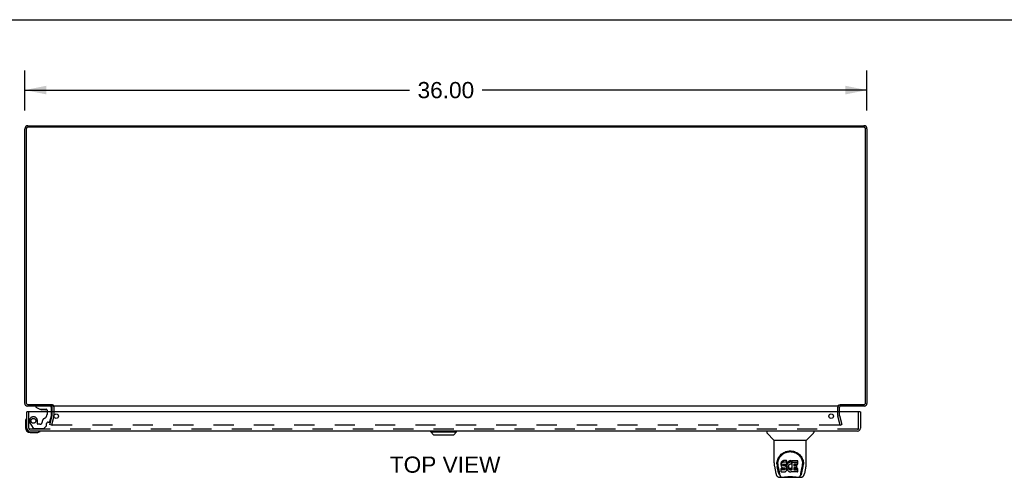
# Model space of a CAD drawing. Header units: inches. Extents: x 0 to 157, y 0 to 102.
# Tile 7 of 9: x 36 to 78, y 82 to 102. Entities that reach past the tile are written whole.
import ezdxf

# ---------------------------------------------------------------- set-up
doc = ezdxf.new("R2010")
doc.units = ezdxf.units.IN
doc.header["$LTSCALE"] = 8.630769
doc.header["$MEASUREMENT"] = 0
doc.linetypes.add('HIDDEN', pattern=[0.2, 0.1, -0.1])
doc.layers.get('0').update_dxf_attribs({"linetype": 'CONTINUOUS'})
for name, color, linetype in [('DEFAULT_2', 8, 'HIDDEN'), ('DIMENSIONS', 7, 'CONTINUOUS'), ('DOOR_ASSEMBLY', 7, 'CONTINUOUS')]:
    doc.layers.add(name, color=color, linetype=linetype)
doc.styles.get("Standard").update_dxf_attribs({"font": 'arial.ttf'})
doc.dimstyles.new('DIMSTYLE_1', dxfattribs={"dimtxt": 0.692308, "dimasz": 0.923077, "dimexe": 0.09, "dimexo": 0.07, "dimgap": 0.0375, "dimtad": 0, "dimtih": 1, "dimtoh": 1, "dimzin": 4, "dimdsep": 46, "dimtxsty": 'Standard', "dimblk": '_FILLED', "dimblk1": '_FILLED', "dimblk2": '_FILLED', "dimcen": 0.09, "dimadec": 3, "dimazin": 1, "dimtfac": 1, "dimtdec": 3, "dimtofl": 0, "dimtmove": 0, "dimatfit": 3, "dimldrblk": '_FILLED', "dimfxl": 0, "dimtolj": 1, "dimtzin": 4, "dimarcsym": 0})

# ---------------------------------------------------------------- blocks, each defined once
blk = doc.blocks.new('_FILLED')
at = {"color": 0, "linetype": 'ByBlock'}
blk.add_solid([(0, 0), (-1, 0.2), (-1, -0.2)], dxfattribs=at)
blk = doc.blocks.new('*D1')
at = {"layer": 'DIMENSIONS', "color": 2, "linetype": 'Continuous'}
for p, q in [((36.591, 97.647), (36.591, 99.356)), ((72.591, 97.647), (72.591, 99.356)), ((36.591, 98.525), (53.035, 98.525)), ((72.591, 98.525), (56.147, 98.525))]:
    blk.add_line(p, q, dxfattribs=at)
at = {"layer": 'DIMENSIONS', "color": 2, "linetype": 'Continuous', "xscale": 0.9230769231, "yscale": 0.9230769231, "zscale": 0.9230769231, "rotation": 180}
blk.add_blockref('_FILLED', (36.591, 98.525), dxfattribs=at)
at = {"layer": 'DIMENSIONS', "color": 2, "linetype": 'Continuous', "xscale": 0.9230769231, "yscale": 0.9230769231, "zscale": 0.9230769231}
blk.add_blockref('_FILLED', (72.591, 98.525), dxfattribs=at)
at = {"layer": 'DIMENSIONS', "color": 2, "linetype": 'Continuous', "insert": (54.591, 98.871), "char_height": 0.6923, "width": 2.41922, "attachment_point": 2, "line_spacing_factor": 0.9}
blk.add_mtext('36.00', dxfattribs=at)

msp = doc.modelspace()

# ---------------------------------------------------------------- linework, layer by layer
at = {"color": 7, "linetype": 'Continuous'}
for p, q in [((0, 101.538), (156.923, 101.538)), ((37.766, 85.064), (37.766, 85.001))]:
    msp.add_line(p, q, dxfattribs=at)
at = {"color": 3, "linetype": 'Continuous'}
for p, q in [((36.591, 85.118), (36.591, 96.865)), ((36.654, 96.858), (36.654, 85.144)), ((36.727, 97.001), (72.455, 97.001)), ((72.448, 96.938), (36.734, 96.938)), ((72.528, 85.144), (72.528, 96.858)), ((72.591, 96.865), (72.591, 85.118)), ((36.734, 85.064), (37.768, 85.064)), ((71.414, 85.064), (72.448, 85.064)), ((37.766, 85.001), (36.708, 85.001)), ((37.766, 84.758), (37.766, 84.959)), ((71.389, 85.001), (37.793, 85.001)), ((72.474, 85.001), (71.416, 85.001)), ((71.416, 84.758), (71.416, 84.959))]:
    msp.add_line(p, q, dxfattribs=at)
for centre, radius, start, end in [((36.727, 96.865), 0.136, 90, 180), ((36.734, 96.858), 0.08, 90, 180), ((72.448, 96.858), 0.08, 0, 90), ((72.455, 96.865), 0.136, 0, 90), ((36.708, 85.118), 0.117, 180, 270), ((36.734, 85.144), 0.08, 180, 270), ((72.448, 85.144), 0.08, 270, 360), ((72.474, 85.118), 0.117, 270, 360), ((37.724, 84.959), 0.042, 0, 90), ((71.458, 84.959), 0.042, 90, 180)]:
    msp.add_arc(centre, radius, start, end, dxfattribs=at)
at = {"layer": 'DEFAULT_2', "color": 8, "linetype": 'HIDDEN'}
for p, q in [((37.766, 84.6), (37.766, 84.758)), ((37.841, 84.6), (37.841, 84.959)), ((71.341, 84.6), (71.341, 84.959)), ((71.416, 84.6), (71.416, 84.758)), ((37.662, 84.208), (37.765, 84.594)), ((37.734, 84.188), (37.662, 84.208)), ((37.837, 84.574), (37.734, 84.188)), ((71.416, 84.188), (37.766, 84.188)), ((71.448, 84.188), (71.344, 84.574)), ((71.417, 84.594), (71.52, 84.208)), ((71.448, 84.188), (71.52, 84.208))]:
    msp.add_line(p, q, dxfattribs=at)
for points in [[(37.746, 84.212), (37.746, 84.21), (37.746, 84.208), (37.746, 84.207)], [(37.746, 84.207), (37.746, 84.206), (37.746, 84.204), (37.746, 84.203), (37.747, 84.201), (37.748, 84.199), (37.749, 84.197), (37.75, 84.196), (37.751, 84.194), (37.753, 84.193), (37.754, 84.192), (37.756, 84.191), (37.758, 84.19)], [(37.766, 84.188), (37.764, 84.188), (37.762, 84.189), (37.76, 84.189), (37.758, 84.19)], [(71.436, 84.207), (71.436, 84.206), (71.436, 84.204), (71.435, 84.203), (71.435, 84.201), (71.434, 84.199), (71.433, 84.197), (71.432, 84.196), (71.431, 84.194), (71.429, 84.193), (71.428, 84.192), (71.426, 84.191), (71.424, 84.19), (71.422, 84.189), (71.42, 84.189), (71.418, 84.188), (71.416, 84.188)], [(71.436, 84.212), (71.436, 84.21), (71.436, 84.208), (71.436, 84.207)]]:
    msp.add_lwpolyline(points, dxfattribs=at)
for centre, radius, start, end in [((37.724, 84.959), 0.117, 0, 56.9002), ((71.458, 84.959), 0.117, 123.0998, 180), ((37.741, 84.6), 0.025, 345, 360), ((37.741, 84.6), 0.1, 345, 360), ((71.441, 84.6), 0.1, 180, 195), ((71.441, 84.6), 0.025, 180, 195)]:
    msp.add_arc(centre, radius, start, end, dxfattribs=at)
at = {"layer": 'DOOR_ASSEMBLY', "color": 3, "linetype": 'Continuous'}
for p, q in [((36.685, 84.05), (36.685, 84.758)), ((72.295, 84.758), (36.7, 84.758)), ((72.31, 84.758), (72.31, 84.05)), ((72.193, 83.933), (36.802, 83.933))]:
    msp.add_line(p, q, dxfattribs=at)
at = {"layer": 'DOOR_ASSEMBLY', "color": 7, "linetype": 'Continuous'}
for p, q in [((36.7, 84.758), (36.685, 84.758)), ((37.059, 85.001), (37.059, 84.962)), ((37.059, 84.962), (37.235, 84.863)), ((37.235, 84.863), (37.512, 84.863)), ((37.394, 84.846), (37.324, 84.846)), ((37.394, 84.846), (37.396, 84.846)), ((37.464, 84.846), (37.396, 84.846)), ((37.543, 84.832), (37.543, 84.758)), ((37.728, 84.758), (37.728, 84.922)), ((72.295, 84.758), (72.31, 84.758)), ((36.625, 84.362), (36.625, 84.073)), ((36.672, 84.498), (36.672, 84.497)), ((36.825, 83.873), (37.115, 83.873)), ((37.244, 83.918), (37.247, 83.919)), ((37.247, 83.919), (37.249, 83.919)), ((53.947, 83.893), (53.947, 83.933)), ((53.947, 83.893), (55.049, 83.893)), ((54.065, 83.775), (53.947, 83.893)), ((54.065, 83.775), (54.931, 83.775)), ((54.931, 83.775), (55.049, 83.893)), ((55.049, 83.893), (55.049, 83.933)), ((68.306, 83.933), (68.306, 83.87)), ((68.616, 83.545), (68.318, 83.842)), ((70.005, 83.545), (70.303, 83.842)), ((70.314, 83.933), (70.314, 83.87)), ((68.621, 83.539), (69.999, 83.539)), ((68.621, 82.567), (68.621, 83.539)), ((69.999, 82.568), (69.999, 83.539)), ((68.747, 82.598), (68.746, 82.535)), ((68.783, 82.525), (68.783, 82.502)), ((68.926, 82.571), (68.924, 82.547)), ((68.924, 82.48), (68.924, 82.547)), ((68.926, 82.504), (68.924, 82.48)), ((68.931, 82.594), (68.926, 82.571)), ((68.926, 82.504), (68.926, 82.571)), ((68.931, 82.527), (68.926, 82.504)), ((68.94, 82.617), (68.931, 82.594)), ((68.931, 82.527), (68.931, 82.594)), ((68.94, 82.55), (68.931, 82.527)), ((68.954, 82.636), (68.94, 82.617)), ((68.94, 82.55), (68.94, 82.617)), ((68.954, 82.569), (68.94, 82.55)), ((68.963, 82.644), (68.954, 82.636)), ((68.954, 82.569), (68.954, 82.636)), ((68.963, 82.577), (68.954, 82.569)), ((68.972, 82.651), (68.963, 82.644)), ((68.963, 82.577), (68.963, 82.644)), ((68.972, 82.584), (68.963, 82.577)), ((68.994, 82.66), (68.972, 82.651)), ((68.972, 82.584), (68.972, 82.651)), ((68.994, 82.594), (68.972, 82.584)), ((69.017, 82.668), (68.994, 82.66)), ((68.994, 82.594), (68.994, 82.66)), ((69.017, 82.601), (68.994, 82.594)), ((68.996, 82.484), (68.998, 82.499)), ((68.998, 82.499), (69.001, 82.505)), ((68.998, 82.454), (68.998, 82.499)), ((69.001, 82.505), (69.007, 82.51)), ((69.003, 82.448), (69.003, 82.507)), ((69.007, 82.51), (69.021, 82.515)), ((69.009, 82.51), (69.008, 82.511)), ((69.023, 82.506), (69.009, 82.51)), ((69.009, 82.443), (69.009, 82.51)), ((69.157, 82.668), (69.017, 82.668)), ((69.017, 82.601), (69.017, 82.668)), ((69.157, 82.601), (69.017, 82.601)), ((69.021, 82.515), (69.036, 82.516)), ((69.047, 82.507), (69.023, 82.506)), ((69.023, 82.439), (69.023, 82.506)), ((69.036, 82.516), (69.149, 82.516)), ((69.071, 82.506), (69.047, 82.507)), ((69.047, 82.44), (69.047, 82.507)), ((69.095, 82.501), (69.071, 82.506)), ((69.071, 82.439), (69.071, 82.506)), ((69.106, 82.496), (69.095, 82.501)), ((69.095, 82.434), (69.095, 82.501)), ((69.116, 82.489), (69.106, 82.496)), ((69.106, 82.429), (69.106, 82.496)), ((69.149, 82.516), (69.155, 82.516)), ((69.155, 82.516), (69.156, 82.522)), ((69.156, 82.522), (69.158, 82.534)), ((69.161, 82.504), (69.156, 82.459)), ((69.159, 82.625), (69.157, 82.668)), ((69.157, 82.601), (69.157, 82.668)), ((69.159, 82.558), (69.157, 82.601)), ((69.158, 82.534), (69.159, 82.558)), ((69.159, 82.558), (69.159, 82.625)), ((69.165, 82.526), (69.161, 82.504)), ((69.161, 82.437), (69.161, 82.504)), ((69.171, 82.547), (69.165, 82.526)), ((69.165, 82.459), (69.165, 82.526)), ((69.18, 82.568), (69.171, 82.547)), ((69.171, 82.48), (69.171, 82.547)), ((69.18, 82.501), (69.171, 82.48)), ((69.191, 82.587), (69.18, 82.568)), ((69.18, 82.501), (69.18, 82.568)), ((69.191, 82.52), (69.18, 82.501)), ((69.204, 82.605), (69.191, 82.587)), ((69.191, 82.52), (69.191, 82.587)), ((69.204, 82.539), (69.191, 82.52)), ((69.218, 82.622), (69.204, 82.605)), ((69.204, 82.539), (69.204, 82.605)), ((69.218, 82.555), (69.204, 82.539)), ((69.235, 82.637), (69.218, 82.622)), ((69.218, 82.555), (69.218, 82.622)), ((69.235, 82.571), (69.218, 82.555)), ((69.253, 82.65), (69.235, 82.637)), ((69.235, 82.571), (69.235, 82.637)), ((69.253, 82.584), (69.235, 82.571)), ((69.273, 82.659), (69.253, 82.65)), ((69.253, 82.584), (69.253, 82.65)), ((69.273, 82.592), (69.253, 82.584)), ((69.262, 82.493), (69.254, 82.483)), ((69.273, 82.501), (69.262, 82.493)), ((69.295, 82.664), (69.273, 82.659)), ((69.273, 82.592), (69.273, 82.659)), ((69.295, 82.597), (69.273, 82.592)), ((69.297, 82.511), (69.273, 82.501)), ((69.317, 82.666), (69.295, 82.664)), ((69.295, 82.597), (69.295, 82.664)), ((69.317, 82.6), (69.295, 82.597)), ((69.31, 82.514), (69.297, 82.511)), ((69.324, 82.514), (69.31, 82.514)), ((69.317, 82.666), (69.34, 82.666)), ((69.317, 82.6), (69.317, 82.666)), ((69.34, 82.599), (69.317, 82.6)), ((69.337, 82.511), (69.324, 82.514)), ((69.349, 82.506), (69.337, 82.511)), ((69.351, 82.664), (69.34, 82.666)), ((69.34, 82.599), (69.34, 82.666)), ((69.351, 82.597), (69.34, 82.599)), ((69.361, 82.661), (69.351, 82.664)), ((69.351, 82.597), (69.351, 82.664)), ((69.361, 82.594), (69.351, 82.597)), ((69.381, 82.577), (69.355, 82.509)), ((69.38, 82.649), (69.361, 82.661)), ((69.361, 82.594), (69.361, 82.661)), ((69.38, 82.582), (69.361, 82.594)), ((69.38, 82.649), (69.38, 82.582)), ((69.382, 82.645), (69.382, 82.582)), ((69.39, 82.666), (69.627, 82.666)), ((69.39, 82.274), (69.39, 82.666)), ((69.39, 82.599), (69.627, 82.599)), ((69.46, 82.511), (69.46, 82.444)), ((69.627, 82.516), (69.465, 82.516)), ((69.465, 82.506), (69.596, 82.506)), ((69.6, 82.362), (69.6, 82.502)), ((69.631, 82.52), (69.631, 82.661)), ((69.874, 82.598), (69.875, 82.535)), ((69.881, 82.525), (69.881, 82.525)), ((69.881, 82.512), (69.881, 82.513)), ((68.637, 82.424), (68.702, 82.119)), ((68.702, 82.119), (68.702, 82.119)), ((68.809, 82.147), (68.756, 82.417)), ((68.793, 82.404), (68.85, 82.111)), ((68.924, 82.48), (68.925, 82.456)), ((68.925, 82.456), (68.929, 82.433)), ((68.927, 82.194), (68.927, 82.336)), ((68.929, 82.433), (68.937, 82.411)), ((68.99, 82.341), (68.931, 82.341)), ((68.931, 82.274), (68.931, 82.341)), ((68.99, 82.274), (68.931, 82.274)), ((68.932, 82.19), (69.076, 82.19)), ((68.937, 82.411), (68.95, 82.39)), ((68.95, 82.39), (68.966, 82.373)), ((68.966, 82.373), (68.986, 82.36)), ((68.986, 82.36), (68.997, 82.356)), ((69.051, 82.341), (68.99, 82.341)), ((68.99, 82.274), (68.99, 82.341)), ((69.051, 82.275), (68.99, 82.274)), ((68.995, 82.469), (68.996, 82.484)), ((68.996, 82.461), (68.995, 82.469)), ((68.996, 82.461), (68.996, 82.484)), ((68.998, 82.454), (68.996, 82.461)), ((68.997, 82.356), (69.009, 82.354)), ((69.003, 82.448), (68.998, 82.454)), ((69.009, 82.443), (69.003, 82.448)), ((69.023, 82.439), (69.009, 82.443)), ((69.009, 82.354), (69.057, 82.353)), ((69.047, 82.44), (69.023, 82.439)), ((69.071, 82.439), (69.047, 82.44)), ((69.067, 82.343), (69.051, 82.341)), ((69.051, 82.275), (69.051, 82.341)), ((69.067, 82.276), (69.051, 82.275)), ((69.057, 82.353), (69.064, 82.353)), ((69.064, 82.353), (69.071, 82.35)), ((69.073, 82.346), (69.067, 82.343)), ((69.067, 82.276), (69.067, 82.343)), ((69.073, 82.279), (69.067, 82.276)), ((69.095, 82.434), (69.071, 82.439)), ((69.071, 82.35), (69.077, 82.346)), ((69.075, 82.348), (69.073, 82.346)), ((69.073, 82.279), (69.073, 82.346)), ((69.078, 82.284), (69.073, 82.279)), ((69.076, 82.19), (69.088, 82.191)), ((69.077, 82.346), (69.082, 82.34)), ((69.078, 82.284), (69.078, 82.344)), ((69.088, 82.296), (69.078, 82.284)), ((69.082, 82.34), (69.089, 82.326)), ((69.088, 82.296), (69.088, 82.328)), ((69.09, 82.303), (69.088, 82.296)), ((69.088, 82.191), (69.099, 82.195)), ((69.089, 82.326), (69.091, 82.311)), ((69.09, 82.303), (69.09, 82.316)), ((69.091, 82.311), (69.09, 82.303)), ((69.106, 82.429), (69.095, 82.434)), ((69.099, 82.195), (69.119, 82.209)), ((69.116, 82.422), (69.106, 82.429)), ((69.133, 82.472), (69.116, 82.489)), ((69.116, 82.422), (69.116, 82.489)), ((69.133, 82.405), (69.116, 82.422)), ((69.119, 82.209), (69.136, 82.226)), ((69.146, 82.452), (69.133, 82.472)), ((69.133, 82.405), (69.133, 82.472)), ((69.146, 82.385), (69.133, 82.405)), ((69.136, 82.226), (69.142, 82.236)), ((69.142, 82.236), (69.148, 82.247)), ((69.155, 82.43), (69.146, 82.452)), ((69.146, 82.385), (69.146, 82.452)), ((69.155, 82.363), (69.146, 82.385)), ((69.148, 82.247), (69.156, 82.269)), ((69.156, 82.426), (69.155, 82.43)), ((69.155, 82.363), (69.155, 82.43)), ((69.162, 82.34), (69.155, 82.363)), ((69.156, 82.393), (69.156, 82.459)), ((69.161, 82.437), (69.156, 82.393)), ((69.156, 82.393), (69.157, 82.37)), ((69.156, 82.269), (69.162, 82.292)), ((69.157, 82.37), (69.16, 82.348)), ((69.16, 82.348), (69.165, 82.326)), ((69.165, 82.459), (69.161, 82.437)), ((69.164, 82.316), (69.162, 82.34)), ((69.162, 82.292), (69.164, 82.316)), ((69.164, 82.316), (69.164, 82.331)), ((69.171, 82.48), (69.165, 82.459)), ((69.165, 82.326), (69.172, 82.305)), ((69.172, 82.305), (69.193, 82.266)), ((69.193, 82.266), (69.206, 82.248)), ((69.206, 82.248), (69.221, 82.231)), ((69.221, 82.231), (69.237, 82.216)), ((69.227, 82.408), (69.226, 82.381)), ((69.226, 82.381), (69.227, 82.368)), ((69.23, 82.435), (69.227, 82.408)), ((69.227, 82.368), (69.227, 82.408)), ((69.227, 82.368), (69.23, 82.355)), ((69.229, 82.428), (69.23, 82.422)), ((69.234, 82.448), (69.23, 82.435)), ((69.23, 82.422), (69.24, 82.397)), ((69.23, 82.355), (69.23, 82.422)), ((69.23, 82.355), (69.24, 82.331)), ((69.239, 82.46), (69.234, 82.448)), ((69.237, 82.216), (69.255, 82.202)), ((69.254, 82.483), (69.239, 82.46)), ((69.24, 82.397), (69.254, 82.374)), ((69.24, 82.331), (69.24, 82.397)), ((69.24, 82.331), (69.254, 82.307)), ((69.254, 82.374), (69.262, 82.364)), ((69.254, 82.307), (69.254, 82.374)), ((69.254, 82.307), (69.262, 82.297)), ((69.255, 82.202), (69.265, 82.197)), ((69.262, 82.364), (69.273, 82.355)), ((69.262, 82.297), (69.262, 82.364)), ((69.262, 82.297), (69.273, 82.288)), ((69.265, 82.197), (69.275, 82.194)), ((69.273, 82.355), (69.284, 82.348)), ((69.273, 82.288), (69.273, 82.355)), ((69.273, 82.288), (69.284, 82.281)), ((69.275, 82.194), (69.297, 82.188)), ((69.284, 82.348), (69.296, 82.343)), ((69.284, 82.281), (69.284, 82.348)), ((69.284, 82.281), (69.296, 82.276)), ((69.296, 82.343), (69.309, 82.341)), ((69.296, 82.276), (69.296, 82.343)), ((69.296, 82.276), (69.309, 82.274)), ((69.297, 82.188), (69.319, 82.185)), ((69.309, 82.341), (69.323, 82.34)), ((69.309, 82.274), (69.309, 82.341)), ((69.309, 82.274), (69.323, 82.273)), ((69.319, 82.185), (69.341, 82.189)), ((69.323, 82.34), (69.336, 82.342)), ((69.323, 82.273), (69.323, 82.34)), ((69.323, 82.273), (69.336, 82.275)), ((69.336, 82.342), (69.349, 82.346)), ((69.336, 82.275), (69.336, 82.342)), ((69.336, 82.275), (69.349, 82.279)), ((69.341, 82.189), (69.362, 82.195)), ((69.349, 82.346), (69.361, 82.352)), ((69.349, 82.279), (69.349, 82.346)), ((69.349, 82.279), (69.361, 82.285)), ((69.361, 82.352), (69.372, 82.359)), ((69.361, 82.285), (69.361, 82.352)), ((69.361, 82.285), (69.372, 82.292)), ((69.362, 82.195), (69.381, 82.207)), ((69.372, 82.359), (69.372, 82.292)), ((69.378, 82.358), (69.39, 82.341)), ((69.378, 82.291), (69.39, 82.274)), ((69.392, 82.207), (69.381, 82.207)), ((69.381, 82.207), (69.381, 82.207)), ((69.392, 82.194), (69.392, 82.207)), ((69.628, 82.19), (69.396, 82.19)), ((69.461, 82.353), (69.461, 82.275)), ((69.465, 82.439), (69.596, 82.439)), ((69.596, 82.357), (69.466, 82.357)), ((69.466, 82.337), (69.628, 82.337)), ((69.466, 82.271), (69.628, 82.271)), ((69.632, 82.194), (69.632, 82.333)), ((69.771, 82.111), (69.828, 82.401)), ((69.812, 82.147), (69.865, 82.417)), ((69.828, 82.401), (69.828, 82.405)), ((69.984, 82.424), (69.919, 82.119)), ((68.825, 81.964), (69.027, 81.964)), ((68.867, 82.043), (68.86, 82.043)), ((68.866, 82.047), (68.869, 82.037)), ((68.87, 82.037), (68.869, 82.037)), ((68.912, 81.964), (68.906, 81.964)), ((68.912, 81.964), (68.911, 81.964)), ((69.604, 81.952), (69.017, 81.952)), ((69.594, 81.964), (69.795, 81.964)), ((69.71, 81.964), (69.709, 81.964)), ((69.751, 82.037), (69.755, 82.047)), ((69.751, 82.037), (69.751, 82.037)), ((69.761, 82.043), (69.753, 82.043))]:
    msp.add_line(p, q, dxfattribs=at)
at = {"layer": 'DOOR_ASSEMBLY', "color": 8, "linetype": 'HIDDEN'}
for p, q in [((36.76, 84.05), (36.76, 84.758)), ((37.649, 85.001), (37.059, 85.001)), ((37.543, 84.758), (37.543, 84.648)), ((37.728, 84.591), (37.728, 84.758)), ((72.235, 84.05), (72.235, 84.758)), ((36.811, 84.285), (36.946, 84.052)), ((37.132, 84.238), (37.132, 84.371)), ((37.242, 84.222), (37.148, 84.222)), ((37.526, 84.175), (37.526, 84.253)), ((37.585, 84.312), (37.63, 84.312)), ((37.66, 84.335), (37.728, 84.591)), ((72.193, 84.008), (36.802, 84.008)), ((36.972, 84.037), (37.384, 84.037)), ((37.405, 84.046), (37.521, 84.161))]:
    msp.add_line(p, q, dxfattribs=at)
at = {"layer": 'DOOR_ASSEMBLY', "color": 7, "linetype": 'Continuous'}
for points in [[(36.672, 84.497), (36.672, 84.496), (36.671, 84.495), (36.67, 84.491)], [(37.249, 83.919), (37.25, 83.919), (37.25, 83.919)], [(68.74, 82.525), (68.742, 82.568), (68.75, 82.62), (68.761, 82.669), (68.777, 82.715), (68.795, 82.758), (68.817, 82.799), (68.841, 82.837), (68.868, 82.873), (68.898, 82.907), (68.93, 82.938), (68.964, 82.966), (69.001, 82.992), (69.04, 83.015), (69.081, 83.035), (69.124, 83.052), (69.168, 83.065), (69.214, 83.075), (69.261, 83.081), (69.308, 83.083), (69.356, 83.081), (69.403, 83.075), (69.449, 83.066), (69.493, 83.053), (69.536, 83.036), (69.577, 83.017), (69.617, 82.994), (69.653, 82.968), (69.688, 82.94), (69.72, 82.91), (69.75, 82.876), (69.777, 82.841), (69.802, 82.802), (69.824, 82.762), (69.842, 82.719), (69.858, 82.673), (69.87, 82.625), (69.878, 82.573), (69.881, 82.525)], [(68.783, 82.525), (68.784, 82.545), (68.785, 82.57), (68.788, 82.594), (68.792, 82.618), (68.796, 82.641), (68.802, 82.664), (68.809, 82.687), (68.817, 82.709), (68.825, 82.731), (68.835, 82.752), (68.845, 82.772), (68.856, 82.792), (68.867, 82.81), (68.879, 82.828), (68.892, 82.846), (68.905, 82.862), (68.919, 82.878), (68.933, 82.893), (68.947, 82.907), (68.962, 82.921), (68.977, 82.933), (68.992, 82.945), (69.008, 82.957), (69.023, 82.967), (69.039, 82.977), (69.055, 82.986), (69.071, 82.995), (69.087, 83.002), (69.103, 83.01), (69.118, 83.016), (69.134, 83.022), (69.15, 83.027), (69.166, 83.032), (69.182, 83.036), (69.198, 83.04), (69.214, 83.043), (69.23, 83.046), (69.246, 83.048), (69.262, 83.05), (69.278, 83.051), (69.294, 83.052), (69.31, 83.052), (69.326, 83.052), (69.341, 83.051), (69.357, 83.05), (69.373, 83.048), (69.389, 83.046), (69.405, 83.044), (69.421, 83.04), (69.437, 83.037), (69.453, 83.033), (69.469, 83.028), (69.485, 83.022), (69.501, 83.016), (69.517, 83.01), (69.533, 83.003), (69.549, 82.995), (69.565, 82.987), (69.581, 82.978), (69.597, 82.968), (69.612, 82.957), (69.628, 82.946), (69.643, 82.934), (69.658, 82.921), (69.673, 82.908), (69.687, 82.894), (69.701, 82.879), (69.715, 82.863), (69.728, 82.846), (69.741, 82.829), (69.753, 82.811), (69.765, 82.792), (69.776, 82.772), (69.786, 82.752), (69.795, 82.731), (69.804, 82.709), (69.812, 82.687), (69.819, 82.665), (69.824, 82.641), (69.829, 82.618), (69.833, 82.594), (69.835, 82.57), (69.837, 82.546), (69.837, 82.525)], [(68.621, 82.567), (68.622, 82.54), (68.625, 82.498), (68.631, 82.456), (68.637, 82.424)], [(68.739, 82.512), (68.74, 82.517), (68.74, 82.525)], [(68.783, 82.502), (68.784, 82.486), (68.785, 82.458), (68.788, 82.429), (68.793, 82.404)], [(69.828, 82.405), (69.829, 82.408), (69.829, 82.411), (69.83, 82.414), (69.83, 82.417), (69.831, 82.42), (69.831, 82.424), (69.832, 82.427), (69.832, 82.431), (69.833, 82.434), (69.833, 82.438), (69.834, 82.441), (69.834, 82.445), (69.835, 82.449), (69.835, 82.453), (69.835, 82.458), (69.836, 82.462), (69.836, 82.466), (69.836, 82.471), (69.837, 82.475), (69.837, 82.48), (69.837, 82.485), (69.837, 82.49), (69.837, 82.495), (69.837, 82.5), (69.837, 82.525)], [(69.881, 82.525), (69.881, 82.518), (69.881, 82.513)], [(69.984, 82.424), (69.99, 82.455), (69.996, 82.498), (69.999, 82.54), (69.999, 82.568)], [(68.702, 82.119), (68.705, 82.104), (68.71, 82.083), (68.716, 82.064), (68.723, 82.048), (68.729, 82.033), (68.737, 82.02), (68.745, 82.008), (68.754, 81.996), (68.765, 81.986), (68.778, 81.978), (68.791, 81.971), (68.806, 81.966), (68.822, 81.964), (68.825, 81.964)], [(68.85, 82.111), (68.852, 82.1), (68.855, 82.086), (68.859, 82.073), (68.862, 82.06), (68.866, 82.047)], [(68.931, 82.341), (68.931, 82.341), (68.93, 82.34), (68.93, 82.34), (68.93, 82.34), (68.929, 82.34), (68.929, 82.34), (68.928, 82.339), (68.928, 82.339), (68.928, 82.339), (68.927, 82.338), (68.927, 82.338), (68.927, 82.337), (68.927, 82.337), (68.927, 82.336)], [(68.931, 82.274), (68.931, 82.274), (68.93, 82.274), (68.93, 82.274), (68.93, 82.273), (68.929, 82.273), (68.929, 82.273), (68.928, 82.273), (68.928, 82.272), (68.928, 82.272), (68.927, 82.271), (68.927, 82.271), (68.927, 82.27), (68.927, 82.27), (68.927, 82.269)], [(69.755, 82.047), (69.759, 82.06), (69.762, 82.073), (69.765, 82.086), (69.768, 82.1), (69.771, 82.111)], [(69.795, 81.964), (69.81, 81.966), (69.823, 81.969), (69.836, 81.974), (69.847, 81.98), (69.858, 81.988), (69.867, 81.997), (69.875, 82.007), (69.883, 82.018), (69.889, 82.029), (69.896, 82.042), (69.901, 82.056), (69.907, 82.071), (69.912, 82.088), (69.916, 82.107), (69.919, 82.119)], [(68.87, 82.037), (68.875, 82.024), (68.881, 82.012), (68.887, 82.001), (68.894, 81.992), (68.902, 81.984), (68.91, 81.977), (68.919, 81.971), (68.928, 81.967), (68.938, 81.965), (68.946, 81.964)], [(69.027, 81.964), (69.047, 81.965), (69.069, 81.966), (69.093, 81.969), (69.118, 81.971), (69.143, 81.974), (69.17, 81.977), (69.197, 81.98), (69.226, 81.982), (69.255, 81.984), (69.284, 81.985), (69.313, 81.985), (69.342, 81.985), (69.371, 81.983), (69.4, 81.982), (69.428, 81.979), (69.455, 81.977), (69.481, 81.974), (69.506, 81.971), (69.53, 81.968), (69.552, 81.966), (69.574, 81.965), (69.594, 81.964)], [(69.027, 81.964), (69.049, 81.965), (69.076, 81.967), (69.103, 81.969), (69.131, 81.972), (69.16, 81.975), (69.189, 81.977), (69.219, 81.98), (69.249, 81.982), (69.279, 81.983), (69.31, 81.983), (69.34, 81.983), (69.371, 81.982), (69.401, 81.98), (69.431, 81.978), (69.46, 81.975), (69.489, 81.972), (69.517, 81.969), (69.545, 81.967), (69.571, 81.965), (69.594, 81.964)], [(69.675, 81.964), (69.682, 81.965), (69.692, 81.967), (69.702, 81.971), (69.711, 81.977), (69.719, 81.984), (69.726, 81.992), (69.733, 82.001), (69.74, 82.012), (69.746, 82.024), (69.751, 82.037)]]:
    msp.add_lwpolyline(points, dxfattribs=at)
at = {"layer": 'DOOR_ASSEMBLY', "color": 3, "linetype": 'Continuous'}
for centre in [(37.935, 84.57), (71.06, 84.57)]:
    msp.add_circle(centre, 0.094, dxfattribs=at)
at = {"layer": 'DOOR_ASSEMBLY', "color": 8, "linetype": 'HIDDEN'}
msp.add_circle((36.96, 84.371), 0.103, dxfattribs=at)
at = {"layer": 'DOOR_ASSEMBLY', "color": 7, "linetype": 'Continuous'}
for centre, radius, start, end in [((37.324, 84.936), 0.09, 234.8123, 270), ((37.464, 84.936), 0.09, 270, 304.9232), ((37.512, 84.832), 0.031, 0, 90), ((37.649, 84.922), 0.079, 0, 90), ((36.875, 84.362), 0.25, 149.1101, 180), ((36.674, 84.483), 0.015, 96.3796, 149.1101), ((36.67, 84.483), 0.015, 0, 83.6204), ((36.825, 84.073), 0.2, 180, 270), ((37.115, 84.123), 0.25, 270, 300.8899), ((37.235, 83.918), 0.015, 6.3796, 90), ((37.235, 83.921), 0.015, 300.8899, 353.6204), ((68.346, 83.87), 0.0394, 180, 225), ((70.275, 83.87), 0.0394, 315, 360), ((68.63, 83.559), 0.0197, 225, 262.5), ((69.991, 83.559), 0.0197, 277.5, 315), ((69.017, 81.972), 0.0197, 203.607, 270), ((69.604, 81.972), 0.0197, 270, 336.393)]:
    msp.add_arc(centre, radius, start, end, dxfattribs=at)
at = {"layer": 'DOOR_ASSEMBLY', "color": 8, "linetype": 'HIDDEN'}
for centre, radius, start, end in [((37.355, 84.648), 0.188, 295.7418, 360), ((36.96, 84.371), 0.172, 0, 210), ((37.148, 84.238), 0.016, 180, 270), ((37.242, 84.312), 0.09, 270, 360), ((37.517, 84.312), 0.185, 115.7418, 180), ((37.506, 84.175), 0.02, 315, 360), ((37.585, 84.253), 0.059, 90, 180), ((37.63, 84.343), 0.031, 270, 345), ((36.802, 84.05), 0.042, 180, 270), ((36.972, 84.067), 0.03, 210, 270), ((37.384, 84.067), 0.03, 270, 315), ((72.193, 84.05), 0.042, 270, 360)]:
    msp.add_arc(centre, radius, start, end, dxfattribs=at)
at = {"layer": 'DOOR_ASSEMBLY', "color": 3, "linetype": 'Continuous'}
for centre, start, end in [((36.802, 84.05), 180, 270), ((72.193, 84.05), 270, 360)]:
    msp.add_arc(centre, 0.117, start, end, dxfattribs=at)
at = {"layer": 'DOOR_ASSEMBLY', "color": 7, "linetype": 'Continuous'}
for centre, major_axis, ratio, start_param, end_param in [((69.31, 82.525), (0, 0.565), 0.999848, 1.129542, 1.76365), ((69.351, 82.51), (0.00448, 0), 1, -1.986921, -0.366491), ((69.377, 82.645), (0.00448, 0), 1, 0.003891, 0.905353), ((69.377, 82.578), (0.00448, 0), 1, 5.916695, 7.188538), ((69.465, 82.511), (0, 0.00448), 1, 0, 1.570796), ((69.465, 82.511), (0, 0.00448), 1, -4.318348, -3.643774), ((69.465, 82.511), (0.00448, 0), 1, -2.072978, -1.570796), ((69.596, 82.502), (0, 0.00448), 1, -1.570796, 0), ((69.627, 82.661), (0, 0.00448), 1, -1.570796, 0), ((69.627, 82.594), (0, 0.00448), 1, -1.570796, 0), ((69.627, 82.52), (0, 0.00448), 1, -3.141593, -1.570796), ((69.31, 82.525), (0, 0.565), 0.999848, 4.519536, 5.157611), ((68.867, 82.397), (0.007, 0.354), 0.213027, -3.923008, -3.13761), ((68.932, 82.194), (0, 0.00483), 1, 1.570796, 3.141593), ((69.375, 82.356), (0.00448, 0), 1, 1.570796, 2.222579), ((69.375, 82.289), (0.00448, 0), 1, 1.570796, 2.222579), ((69.375, 82.356), (0, 0.00448), 1, -0.975826, 0), ((69.375, 82.289), (0, 0.00448), 1, -0.975826, 0), ((69.396, 82.194), (0, 0.00448), 1, 1.570796, 3.141593), ((69.465, 82.444), (0, 0.00448), 1, 1.570796, 3.141593), ((69.466, 82.353), (0, 0.00448), 1, 0, 1.570796), ((69.466, 82.342), (0, 0.00448), 1, 1.570796, 3.141593), ((69.466, 82.275), (0, 0.00448), 1, 1.570796, 3.141593), ((69.596, 82.435), (0, 0.00448), 1, -1.570796, 0), ((69.596, 82.362), (0, 0.00448), 1, -3.141593, -1.570796), ((69.628, 82.333), (0, 0.00448), 1, -1.570796, 0), ((69.628, 82.266), (0, 0.00448), 1, -1.570796, 0), ((69.628, 82.194), (0, 0.00448), 1, -3.141593, -1.570796), ((69.754, 82.397), (-0.007, 0.354), 0.213027, -3.145575, -2.360177)]:
    msp.add_ellipse(centre, major_axis=major_axis, ratio=ratio, start_param=start_param, end_param=end_param, dxfattribs=at)

# ---------------------------------------------------------------- texts
at = {"layer": 'DIMENSIONS', "color": 2, "linetype": 'Continuous', "insert": (54.56, 82.842), "char_height": 0.6923, "width": 4.71747, "attachment_point": 2, "line_spacing_factor": 0.9}
msp.add_mtext('TOP VIEW', dxfattribs=at)

# ---------------------------------------------------------------- dimensions: what is measured, and where the dimension line sits
at = {"layer": 'DIMENSIONS', "color": 2, "linetype": 'Continuous'}
dim = msp.add_linear_dim(base=(72.591, 98.525), p1=(36.591, 97.577), p2=(72.591, 97.577), dimstyle='DIMSTYLE_1', dxfattribs=at)
dim.commit()
dim.dimension.update_dxf_attribs({"geometry": '*D1', "text_midpoint": (54.589, 98.521), "dimtype": 160})

doc.saveas('drawing.dxf')
